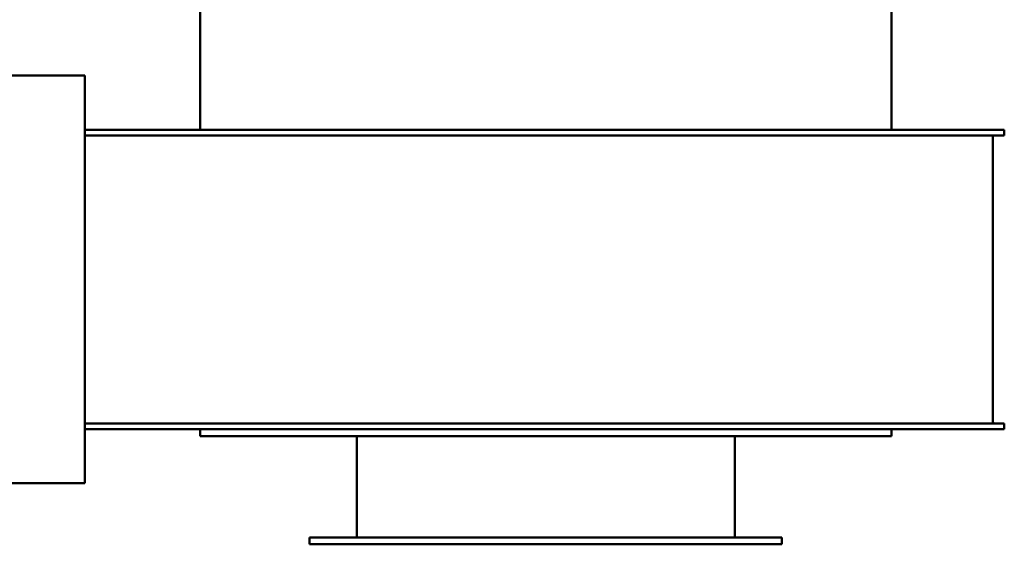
# Model space of a CAD drawing. Header units: millimetres. Extents: x 203 to 1057, y 218 to 673.
# Tile 2 of 4: x 630 to 1057, y 218 to 446. Entities that reach past the tile are written whole.
import ezdxf

# ---------------------------------------------------------------- set-up
doc = ezdxf.new("R2010")
doc.units = ezdxf.units.MM
doc.header["$LTSCALE"] = 3
doc.layers.add('Widoczne (ISO)', color=7, linetype='Continuous', lineweight=50)

msp = doc.modelspace()

# ---------------------------------------------------------------- linework, layer by layer
at = {"layer": 'Widoczne (ISO)'}
for p, q in [((708.29, 397.75), (708.29, 587.75)), ((1008.29, 397.75), (1008.29, 587.75)), ((215.29, 421.25), (658.29, 421.25)), ((658.29, 244.25), (658.29, 421.25)), ((851.19, 397.75), (658.29, 397.75)), ((851.19, 397.75), (1057.29, 397.75)), ((1057.29, 397.75), (1057.29, 395.25)), ((658.29, 395.25), (851.19, 395.25)), ((1057.29, 395.25), (851.19, 395.25)), ((1052.29, 394.45), (1052.29, 271.05)), ((658.29, 270.25), (851.19, 270.25)), ((1057.29, 270.25), (851.19, 270.25)), ((1057.29, 267.75), (1057.29, 270.25)), ((658.29, 267.75), (851.19, 267.75)), ((708.29, 267.75), (708.29, 264.75)), ((1057.29, 267.75), (851.19, 267.75)), ((1008.29, 267.75), (1008.29, 264.75)), ((1008.29, 264.75), (708.29, 264.75)), ((776.29, 220.75), (776.29, 264.75)), ((940.29, 220.75), (940.29, 264.75)), ((415.29, 244.25), (658.29, 244.25)), ((755.79, 220.75), (960.79, 220.75)), ((755.79, 217.75), (755.79, 220.75)), ((960.79, 217.75), (960.79, 220.75)), ((755.79, 217.75), (960.79, 217.75))]:
    msp.add_line(p, q, dxfattribs=at)
for centre, start, end in [((1053.09, 394.45), 90, 180), ((1053.09, 271.05), 180, 270)]:
    msp.add_arc(centre, 0.8, start, end, dxfattribs=at)

doc.saveas('drawing.dxf')
